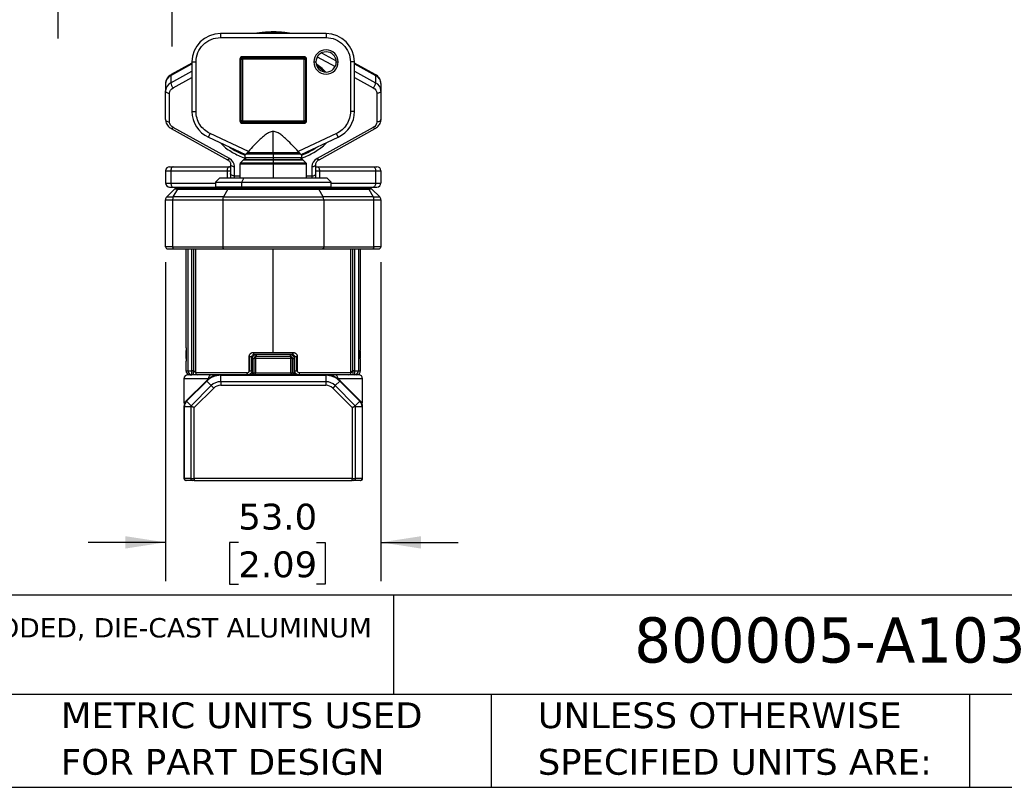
# Model space of a CAD drawing. Header units: millimetres. Extents: x 25 to 1092, y 25 to 838.
# Tile 57 of 81: x 500 to 824, y 25 to 277. Entities that reach past the tile are written whole.
import ezdxf

# ---------------------------------------------------------------- set-up
doc = ezdxf.new("R2010")
doc.units = ezdxf.units.MM
doc.header["$LTSCALE"] = 4
doc.linetypes.add('SLD-Solid', pattern=[0])
doc.layers.add('DIMENSIONS', color=140, linetype='SLD-Solid', lineweight=25)
doc.layers.add('TEXT', color=140, linetype='SLD-Solid', lineweight=25)
doc.styles.add('SLDTEXTSTYLE0', font='VERDANA.TTF')
doc.dimstyles.new('SLDDIMSTYLE6', dxfattribs={"dimtxt": 8.632031, "dimasz": 13.208, "dimexe": 0, "dimexo": 0.0625, "dimgap": 2.158008, "dimtad": 0, "dimtih": 1, "dimtoh": 1, "dimlfac": 0.75, "dimrnd": 1e-09, "dimzin": 4, "dimdsep": 46, "dimtxsty": 'SLDTEXTSTYLE0', "dimsah": 1, "dimcen": 0.09, "dimadec": 0, "dimazin": 1, "dimtfac": 1, "dimtmove": 0, "dimatfit": 0, "dimfxl": 0, "dimfrac": 2, "dimtolj": 1, "dimtzin": 12, "dimarcsym": 0})

# ---------------------------------------------------------------- blocks, each defined once
blk = doc.blocks.new('SW_NOTE_0')
at = {"layer": 'TEXT', "color": 0, "insert": (0, 8.07), "char_height": 6.35, "attachment_point": 1, "style": 'SLDTEXTSTYLE0'}
blk.add_mtext('IDEM SKORPION SERIES TRAPPED KEY INTERLOCK SYSTEM, ROTARY KEY, 3 GATES, WHOLE BODY, A103 CODED, DIE-CAST ALUMINUM ', dxfattribs=at)
blk = doc.blocks.new('SW_NOTE_0_2')
at = {"layer": 'TEXT', "color": 0, "char_height": 8.4667, "attachment_point": 1, "style": 'SLDTEXTSTYLE0'}
for s, insert in [('UNLESS OTHERWISE ', (0, 10.75)), ('SPECIFIED UNITS ARE:', (0, -4.54))]:
    blk.add_mtext(s, dxfattribs=dict(at, insert=insert))
blk = doc.blocks.new('SW_NOTE_0_6')
at = {"layer": 'TEXT', "color": 0, "char_height": 8.4667, "attachment_point": 1, "style": 'SLDTEXTSTYLE0'}
for s, insert in [('METRIC UNITS USED ', (0, 10.75)), ('FOR PART DESIGN', (0, -4.54))]:
    blk.add_mtext(s, dxfattribs=dict(at, insert=insert))
blk = doc.blocks.new('_D_20')
at = {"layer": 'DIMENSIONS'}
for p, q in [((512.97, 333.94), (512.97, 359.34)), ((452.95, 333.94), (525.67, 333.94)), ((500.14, 316.76), (497.24, 316.76)), ((497.24, 316.76), (497.24, 303.04)), ((525.79, 316.76), (528.69, 316.76)), ((528.69, 316.76), (528.69, 303.04)), ((497.24, 303.04), (500.14, 303.04)), ((528.69, 303.04), (525.79, 303.04)), ((454.74, 296.6), (525.67, 296.6)), ((512.97, 296.6), (512.97, 271.2))]:
    blk.add_line(p, q, dxfattribs=at)
for points in [[(512.97, 333.94), (515, 347.14), (510.94, 347.14)], [(512.97, 296.6), (510.94, 283.39), (515, 283.39)]]:
    blk.add_solid(points, dxfattribs=at)
at = {"layer": 'DIMENSIONS', "char_height": 8.467, "attachment_point": 1, "style": 'SLDTEXTSTYLE0'}
for s, insert in [('28.0', (500.14, 329.45)), ('1.10', (500.14, 313.79))]:
    blk.add_mtext(s, dxfattribs=dict(at, insert=insert))
blk = doc.blocks.new('_D_21')
at = {"layer": 'DIMENSIONS'}
for p, q in [((550.33, 336.6), (550.33, 362)), ((454.74, 336.6), (563.03, 336.6)), ((537.51, 316.76), (534.61, 316.76)), ((534.61, 316.76), (534.61, 303.04)), ((563.16, 316.76), (566.06, 316.76)), ((566.06, 316.76), (566.06, 303.04)), ((534.61, 303.04), (537.51, 303.04)), ((566.06, 303.04), (563.16, 303.04)), ((454.74, 293.94), (563.03, 293.94)), ((550.33, 293.94), (550.33, 268.54))]:
    blk.add_line(p, q, dxfattribs=at)
for points in [[(550.33, 336.6), (552.36, 349.81), (548.3, 349.81)], [(550.33, 293.94), (548.3, 280.73), (552.36, 280.73)]]:
    blk.add_solid(points, dxfattribs=at)
at = {"layer": 'DIMENSIONS', "char_height": 8.467, "attachment_point": 1, "style": 'SLDTEXTSTYLE0'}
for s, insert in [('32.0', (537.51, 329.45)), ('1.26', (537.51, 313.79))]:
    blk.add_mtext(s, dxfattribs=dict(at, insert=insert))
blk = doc.blocks.new('_D_30')
at = {"layer": 'DIMENSIONS'}
for p, q in [((548.28, 197.71), (548.28, 93.09)), ((618.95, 197.71), (618.95, 93.09)), ((548.28, 105.79), (522.88, 105.79)), ((572.16, 105.79), (569.26, 105.79)), ((569.26, 105.79), (569.26, 92.07)), ((597.81, 105.79), (600.71, 105.79)), ((600.71, 105.79), (600.71, 92.07)), ((618.95, 105.79), (644.35, 105.79)), ((569.26, 92.07), (572.16, 92.07)), ((600.71, 92.07), (597.81, 92.07))]:
    blk.add_line(p, q, dxfattribs=at)
for points in [[(548.28, 105.79), (535.07, 107.82), (535.07, 103.75)], [(618.95, 105.79), (632.15, 103.75), (632.15, 107.82)]]:
    blk.add_solid(points, dxfattribs=at)
at = {"layer": 'DIMENSIONS', "char_height": 8.467, "attachment_point": 1, "style": 'SLDTEXTSTYLE0'}
for s, insert in [('53.0', (572.16, 118.47)), ('2.09', (572.16, 102.82))]:
    blk.add_mtext(s, dxfattribs=dict(at, insert=insert))

msp = doc.modelspace()

# ---------------------------------------------------------------- linework, layer by layer
for p, q in [((600.947, 272.788), (566.28, 272.788)), ((566.28, 272.788), (566.28, 271.455)), ((566.28, 271.455), (600.947, 271.455)), ((600.947, 272.788), (600.947, 271.455)), ((593.747, 265.188), (573.48, 265.188)), ((573.48, 264.788), (573.48, 265.188)), ((593.747, 264.788), (593.747, 265.188)), ((598.077, 265.151), (603.906, 261.921)), ((599.501, 266.459), (604.26, 263.822)), ((550.006, 259.029), (556.947, 262.875)), ((556.947, 263.1), (550.118, 259.316)), ((556.947, 263.455), (556.947, 247.193)), ((556.947, 263.455), (558.28, 263.455)), ((558.28, 247.193), (558.28, 263.455)), ((572.68, 264.388), (572.68, 244.122)), ((573.08, 264.388), (572.68, 264.388)), ((573.08, 244.122), (573.08, 264.388)), ((573.08, 264.388), (573.48, 264.388)), ((573.48, 264.788), (593.747, 264.788)), ((573.48, 264.388), (573.48, 264.788)), ((573.48, 264.388), (573.48, 244.122)), ((593.747, 264.388), (573.48, 264.388)), ((593.747, 264.788), (593.747, 264.388)), ((593.747, 264.388), (594.147, 264.388)), ((593.747, 244.122), (593.747, 264.388)), ((594.147, 264.388), (594.147, 244.122)), ((594.147, 264.388), (594.547, 264.388)), ((594.547, 244.122), (594.547, 264.388)), ((596.947, 263.455), (597.613, 263.455)), ((604.28, 263.455), (604.947, 263.455)), ((608.947, 263.455), (608.947, 247.193)), ((610.28, 263.455), (608.947, 263.455)), ((610.28, 247.193), (610.28, 263.455)), ((617.109, 259.316), (610.28, 263.1)), ((610.28, 262.875), (617.221, 259.029)), ((550.006, 256.64), (556.947, 260.486)), ((550.006, 259.029), (550.006, 256.64)), ((610.28, 260.486), (617.221, 256.64)), ((617.221, 259.029), (617.221, 256.64)), ((548.28, 256.39), (548.28, 254.001)), ((550.764, 254.964), (556.947, 258.39)), ((610.28, 258.39), (616.463, 254.964)), ((618.947, 256.39), (618.947, 254.001)), ((548.28, 244.534), (548.28, 254.001)), ((549.613, 243.738), (549.613, 253.204)), ((617.613, 253.204), (617.613, 243.738)), ((618.947, 254.001), (618.947, 244.534)), ((556.947, 247.193), (558.28, 247.193)), ((610.28, 247.193), (608.947, 247.193)), ((573.08, 244.122), (572.68, 244.122)), ((573.48, 244.122), (573.08, 244.122)), ((573.48, 243.722), (573.48, 244.122)), ((573.48, 244.122), (593.747, 244.122)), ((593.747, 243.722), (573.48, 243.722)), ((573.48, 243.722), (573.48, 243.322)), ((573.48, 243.322), (593.747, 243.322)), ((593.747, 244.122), (593.747, 243.722)), ((594.147, 244.122), (593.747, 244.122)), ((593.747, 243.322), (593.747, 243.722)), ((594.147, 244.122), (594.547, 244.122)), ((550.118, 241.608), (568.567, 231.385)), ((569.213, 231.755), (550.764, 241.978)), ((562.336, 238.735), (562.899, 239.943)), ((575.463, 234.084), (562.899, 239.943)), ((583.613, 233.641), (583.613, 240.605)), ((604.328, 239.943), (591.763, 234.084)), ((616.463, 241.978), (598.014, 231.755)), ((598.66, 231.385), (617.109, 241.608)), ((604.891, 238.735), (604.328, 239.943)), ((562.336, 238.735), (574.497, 233.064)), ((592.73, 233.064), (604.891, 238.735)), ((574.28, 233.165), (574.28, 232.122)), ((583.613, 233.212), (574.687, 233.212)), ((583.613, 233.641), (575.01, 233.641)), ((592.217, 233.641), (583.613, 233.641)), ((592.54, 233.212), (583.613, 233.212)), ((583.613, 233.212), (583.613, 232.122)), ((592.947, 232.122), (592.947, 233.165)), ((569.219, 231.751), (569.213, 231.755)), ((569.613, 229.908), (569.613, 226.811)), ((572.68, 229.956), (572.68, 225.322)), ((583.613, 229.956), (572.68, 229.956)), ((573.896, 231.338), (572.797, 230.239)), ((583.613, 230.239), (572.797, 230.239)), ((573.896, 231.338), (583.613, 231.338)), ((574.28, 232.122), (583.613, 232.122)), ((583.613, 232.122), (583.613, 231.455)), ((583.613, 232.122), (592.947, 232.122)), ((583.613, 231.455), (583.613, 231.338)), ((583.613, 231.338), (583.613, 230.239)), ((583.613, 231.338), (593.331, 231.338)), ((583.613, 230.239), (583.613, 229.956)), ((594.43, 230.239), (583.613, 230.239)), ((583.613, 229.956), (583.613, 225.322)), ((594.547, 229.956), (583.613, 229.956)), ((594.43, 230.239), (593.331, 231.338)), ((594.547, 225.322), (594.547, 229.956)), ((597.613, 226.811), (597.613, 229.908)), ((598.014, 231.755), (598.007, 231.751)), ((548.28, 227.722), (550.006, 227.722)), ((548.28, 227.722), (548.28, 223.722)), ((550.006, 227.722), (568.455, 227.722)), ((550.006, 227.722), (550.006, 223.722)), ((550.764, 229.055), (569.213, 229.055)), ((568.455, 227.722), (569.613, 227.722)), ((568.455, 227.722), (568.455, 225.322)), ((569.213, 229.055), (569.613, 229.055)), ((570.947, 226.015), (570.947, 229.112)), ((596.28, 229.112), (596.28, 226.015)), ((597.613, 229.055), (598.014, 229.055)), ((597.613, 227.722), (598.772, 227.722)), ((598.014, 229.055), (616.463, 229.055)), ((598.772, 227.722), (617.221, 227.722)), ((598.772, 227.722), (598.772, 225.322)), ((617.221, 227.722), (617.221, 223.722)), ((617.221, 227.722), (618.947, 227.722)), ((618.947, 227.722), (618.947, 223.722)), ((548.28, 223.722), (550.006, 223.722)), ((550.006, 223.722), (564.613, 223.722)), ((565.947, 225.322), (564.613, 223.988)), ((564.613, 223.988), (564.613, 222.522)), ((564.613, 223.988), (573.279, 223.988)), ((574.004, 225.322), (565.947, 225.322)), ((572.68, 226.015), (570.947, 226.015)), ((570.947, 225.322), (570.947, 226.015)), ((573.279, 223.988), (574.004, 225.322)), ((573.279, 223.988), (602.613, 223.988)), ((573.279, 222.522), (573.279, 223.988)), ((601.28, 225.322), (574.004, 225.322)), ((596.28, 226.015), (594.547, 226.015)), ((596.28, 226.015), (596.28, 225.322)), ((602.613, 223.988), (601.28, 225.322)), ((602.613, 222.522), (602.613, 223.988)), ((602.613, 223.722), (617.221, 223.722)), ((617.221, 223.722), (618.947, 223.722)), ((551.223, 221.731), (548.671, 219.179)), ((550.764, 222.388), (564.636, 222.388)), ((550.817, 219.179), (552.261, 221.731)), ((552.261, 221.731), (551.223, 221.731)), ((552.261, 221.731), (568.685, 221.731)), ((552.794, 222.122), (569.218, 222.122)), ((564.613, 222.522), (573.279, 222.522)), ((568.685, 221.731), (567.241, 219.179)), ((568.685, 221.731), (598.542, 221.731)), ((573.279, 222.522), (602.613, 222.522)), ((596.28, 222.283), (596.28, 222.122)), ((598.009, 222.122), (614.432, 222.122)), ((599.986, 219.179), (598.542, 221.731)), ((598.542, 221.731), (614.966, 221.731)), ((602.591, 222.388), (616.463, 222.388)), ((614.966, 221.731), (616.41, 219.179)), ((616.004, 221.731), (614.966, 221.731)), ((618.556, 219.179), (616.004, 221.731)), ((548.28, 218.236), (550.596, 218.236)), ((548.28, 202.788), (548.28, 218.236)), ((548.671, 219.179), (550.817, 219.179)), ((550.596, 218.236), (567.02, 218.236)), ((550.596, 218.236), (550.596, 202.788)), ((567.241, 219.179), (550.817, 219.179)), ((567.02, 218.236), (600.207, 218.236)), ((567.02, 218.236), (567.02, 202.788)), ((567.241, 219.179), (599.986, 219.179)), ((616.41, 219.179), (599.986, 219.179)), ((600.207, 218.236), (600.207, 202.788)), ((600.207, 218.236), (616.63, 218.236)), ((616.41, 219.179), (618.556, 219.179)), ((616.63, 202.788), (616.63, 218.236)), ((616.63, 218.236), (618.947, 218.236)), ((618.947, 218.236), (618.947, 202.788)), ((550.596, 202.788), (548.28, 202.788)), ((550.596, 202.788), (567.02, 202.788)), ((550.974, 202.122), (567.397, 202.122)), ((554.947, 202.122), (554.947, 170.047)), ((555.646, 162.122), (555.646, 202.122)), ((556.947, 162.122), (556.947, 202.122)), ((557.477, 202.122), (557.477, 162.122)), ((558.115, 202.122), (558.115, 161.455)), ((567.02, 202.788), (600.207, 202.788)), ((583.613, 168.122), (583.613, 202.122)), ((599.83, 202.122), (616.253, 202.122)), ((600.207, 202.788), (616.63, 202.788)), ((609.112, 161.455), (609.112, 202.122)), ((609.75, 162.122), (609.75, 202.122)), ((610.28, 202.122), (610.28, 162.122)), ((611.581, 202.122), (611.581, 162.122)), ((612.28, 170.048), (612.28, 202.122)), ((618.947, 202.788), (616.63, 202.788)), ((554.947, 168.788), (554.947, 166.122)), ((577.118, 168.122), (583.613, 168.122)), ((583.613, 168.122), (590.109, 168.122)), ((612.28, 166.122), (612.28, 168.788)), ((554.947, 164.863), (554.947, 162.122)), ((575.75, 162.122), (575.75, 166.788)), ((575.75, 166.788), (575.947, 166.788)), ((575.947, 166.788), (576.613, 166.788)), ((575.947, 162.122), (575.947, 166.788)), ((576.613, 162.122), (576.613, 166.788)), ((576.808, 161.455), (576.808, 166.122)), ((576.808, 166.122), (577.28, 166.122)), ((577.801, 166.122), (577.28, 166.122)), ((577.28, 166.122), (577.28, 161.455)), ((589.425, 166.122), (577.801, 166.122)), ((577.801, 166.122), (577.801, 161.455)), ((589.425, 161.455), (589.425, 166.122)), ((589.947, 166.122), (589.425, 166.122)), ((589.947, 161.455), (589.947, 166.122)), ((589.947, 166.122), (590.419, 166.122)), ((590.419, 166.122), (590.419, 161.455)), ((590.613, 166.788), (591.28, 166.788)), ((590.613, 166.788), (590.613, 162.122)), ((591.477, 166.788), (591.28, 166.788)), ((591.28, 166.788), (591.28, 162.122)), ((591.477, 166.788), (591.477, 162.122)), ((612.28, 162.122), (612.28, 164.863)), ((554.947, 162.122), (555.646, 162.122)), ((555.646, 162.122), (556.947, 162.122)), ((556.947, 160.788), (556.947, 162.122)), ((557.477, 162.122), (556.947, 162.122)), ((557.477, 160.788), (557.477, 162.122)), ((575.947, 162.122), (575.75, 162.122)), ((575.947, 162.122), (576.613, 162.122)), ((590.613, 162.122), (591.28, 162.122)), ((591.28, 162.122), (591.477, 162.122)), ((609.75, 162.122), (609.75, 160.788)), ((610.28, 162.122), (609.75, 162.122)), ((610.28, 162.122), (610.28, 160.788)), ((610.28, 162.122), (611.581, 162.122)), ((611.581, 162.122), (612.28, 162.122)), ((554.28, 159.455), (554.28, 151.455)), ((562.375, 159.455), (554.28, 159.455)), ((561.661, 158.836), (555.061, 152.236)), ((555.187, 152.11), (561.787, 158.709)), ((575.066, 161.455), (558.115, 161.455)), ((561.661, 158.836), (561.787, 158.709)), ((561.787, 158.709), (563.274, 157.222)), ((566.243, 160.788), (565.725, 160.788)), ((566.375, 160.788), (566.375, 160.61)), ((600.852, 160.788), (566.375, 160.788)), ((566.375, 158.506), (566.375, 160.61)), ((566.375, 160.61), (600.852, 160.61)), ((566.375, 158.506), (566.375, 157.352)), ((600.852, 158.506), (566.375, 158.506)), ((576.414, 161.455), (576.808, 161.455)), ((576.808, 161.455), (577.28, 161.455)), ((577.28, 161.455), (577.801, 161.455)), ((577.801, 161.455), (589.425, 161.455)), ((589.425, 161.455), (589.947, 161.455)), ((589.947, 161.455), (590.419, 161.455)), ((590.419, 161.455), (590.813, 161.455)), ((609.112, 161.455), (592.16, 161.455)), ((600.852, 160.788), (600.852, 160.61)), ((600.852, 160.61), (600.852, 158.506)), ((600.852, 158.506), (600.852, 157.352)), ((601.502, 160.788), (600.984, 160.788)), ((603.953, 157.222), (605.44, 158.709)), ((612.947, 159.455), (604.852, 159.455)), ((605.566, 158.836), (605.44, 158.709)), ((605.44, 158.709), (612.039, 152.11)), ((612.166, 152.236), (605.566, 158.836)), ((612.947, 151.453), (612.947, 159.455)), ((563.274, 157.222), (556.675, 150.623)), ((557.717, 150.032), (564.091, 156.406)), ((563.274, 157.222), (564.091, 156.406)), ((566.375, 157.352), (600.852, 157.352)), ((603.953, 157.222), (603.136, 156.406)), ((603.136, 156.406), (609.51, 150.032)), ((610.552, 150.623), (603.953, 157.222)), ((555.061, 152.236), (555.187, 152.11)), ((556.675, 150.623), (555.187, 152.11)), ((612.039, 152.11), (610.552, 150.623)), ((612.039, 152.11), (612.166, 152.236)), ((554.28, 150.35), (554.28, 126.788)), ((554.28, 150.35), (554.459, 150.35)), ((554.459, 150.35), (556.562, 150.35)), ((554.459, 126.788), (554.459, 150.35)), ((556.562, 150.35), (556.562, 126.788)), ((557.717, 126.788), (557.717, 150.032)), ((609.51, 150.032), (609.51, 126.788)), ((610.665, 126.788), (610.665, 150.35)), ((610.665, 150.35), (612.768, 150.35)), ((612.768, 150.35), (612.768, 126.788)), ((612.768, 150.35), (612.947, 150.35)), ((612.947, 126.788), (612.947, 150.35)), ((554.28, 126.788), (554.459, 126.788)), ((556.562, 126.788), (554.459, 126.788)), ((557.139, 126.122), (555.036, 126.122)), ((556.562, 126.788), (557.717, 126.788)), ((609.51, 126.788), (557.717, 126.788)), ((557.717, 126.788), (557.717, 126.122)), ((557.717, 126.122), (609.51, 126.122)), ((609.51, 126.788), (610.665, 126.788)), ((609.51, 126.122), (609.51, 126.788)), ((612.191, 126.122), (610.088, 126.122)), ((612.768, 126.788), (610.665, 126.788)), ((612.947, 126.788), (612.768, 126.788))]:
    msp.add_line(p, q)
at = {"flags": 128}
for points in [[(548.28, 254.001), (548.306, 253.845), (548.382, 253.696), (548.505, 253.558), (548.671, 253.437), (548.873, 253.338), (549.103, 253.265), (549.353, 253.219), (549.613, 253.204)], [(618.947, 254.001), (618.921, 253.845), (618.845, 253.696), (618.722, 253.558), (618.556, 253.437), (618.354, 253.338), (618.124, 253.265), (617.874, 253.219), (617.613, 253.204)], [(548.28, 244.534), (548.306, 244.379), (548.382, 244.229), (548.505, 244.092), (548.671, 243.971), (548.873, 243.872), (549.103, 243.798), (549.353, 243.753), (549.613, 243.738)], [(618.947, 244.534), (618.921, 244.379), (618.845, 244.229), (618.722, 244.092), (618.556, 243.971), (618.354, 243.872), (618.124, 243.798), (617.874, 243.753), (617.613, 243.738)], [(550.12, 241.607), (550.134, 241.6), (550.228, 241.589), (550.343, 241.623), (550.474, 241.702), (550.616, 241.822), (550.764, 241.978)], [(617.108, 241.608), (617.093, 241.6), (616.999, 241.589), (616.884, 241.623), (616.753, 241.702), (616.61, 241.822), (616.463, 241.978)], [(568.567, 231.385), (568.583, 231.378), (568.677, 231.366), (568.792, 231.401), (568.923, 231.479), (569.065, 231.599), (569.213, 231.755)], [(569.219, 231.751), (569.072, 231.595), (568.93, 231.475), (568.799, 231.397), (568.684, 231.363), (568.59, 231.374), (568.574, 231.381)], [(569.613, 229.908), (569.639, 229.753), (569.715, 229.603), (569.838, 229.466), (570.004, 229.345), (570.206, 229.246), (570.437, 229.172), (570.687, 229.127), (570.947, 229.112)], [(596.28, 229.112), (596.54, 229.127), (596.79, 229.172), (597.021, 229.246), (597.223, 229.345), (597.389, 229.466), (597.512, 229.603), (597.588, 229.753), (597.613, 229.908)], [(598.65, 231.38), (598.637, 231.374), (598.543, 231.363), (598.428, 231.397), (598.297, 231.475), (598.155, 231.595), (598.007, 231.751)], [(598.014, 231.755), (598.162, 231.599), (598.304, 231.479), (598.435, 231.401), (598.55, 231.366), (598.644, 231.378), (598.66, 231.385)], [(550.764, 229.055), (550.616, 229.029), (550.474, 228.953), (550.343, 228.83), (550.228, 228.664), (550.134, 228.462), (550.064, 228.232), (550.021, 227.982), (550.006, 227.722)], [(569.213, 229.055), (569.065, 229.029), (568.923, 228.953), (568.792, 228.83), (568.677, 228.664), (568.583, 228.462), (568.513, 228.232), (568.47, 227.982), (568.455, 227.722)], [(570.947, 226.015), (570.687, 226.03), (570.437, 226.075), (570.206, 226.149), (570.004, 226.248), (569.838, 226.369), (569.715, 226.506), (569.639, 226.656), (569.613, 226.811)], [(596.28, 226.015), (596.54, 226.03), (596.79, 226.075), (597.021, 226.149), (597.223, 226.248), (597.389, 226.369), (597.512, 226.506), (597.588, 226.656), (597.613, 226.811)], [(598.014, 229.055), (598.162, 229.029), (598.304, 228.953), (598.435, 228.83), (598.55, 228.664), (598.644, 228.462), (598.714, 228.232), (598.757, 227.982), (598.772, 227.722)], [(616.463, 229.055), (616.61, 229.029), (616.753, 228.953), (616.884, 228.83), (616.999, 228.664), (617.093, 228.462), (617.163, 228.232), (617.206, 227.982), (617.221, 227.722)], [(550.006, 223.722), (550.021, 223.461), (550.064, 223.211), (550.134, 222.981), (550.228, 222.779), (550.343, 222.613), (550.474, 222.49), (550.616, 222.414), (550.764, 222.388)], [(617.221, 223.722), (617.206, 223.461), (617.163, 223.211), (617.093, 222.981), (616.999, 222.779), (616.884, 222.613), (616.753, 222.49), (616.61, 222.414), (616.463, 222.388)], [(573.497, 222.122), (573.454, 222.129), (573.413, 222.152), (573.376, 222.189), (573.343, 222.239), (573.316, 222.299), (573.296, 222.369), (573.283, 222.444), (573.279, 222.522)], [(550.596, 202.788), (550.604, 202.658), (550.625, 202.533), (550.66, 202.418), (550.707, 202.317), (550.764, 202.234), (550.829, 202.172), (550.9, 202.134), (550.974, 202.122)], [(567.02, 202.788), (567.027, 202.658), (567.049, 202.533), (567.083, 202.418), (567.13, 202.317), (567.188, 202.234), (567.253, 202.172), (567.323, 202.134), (567.397, 202.122)], [(600.207, 202.788), (600.2, 202.658), (600.178, 202.533), (600.143, 202.418), (600.096, 202.317), (600.039, 202.234), (599.974, 202.172), (599.903, 202.134), (599.83, 202.122)], [(616.63, 202.788), (616.623, 202.658), (616.602, 202.533), (616.567, 202.418), (616.52, 202.317), (616.463, 202.234), (616.398, 202.172), (616.327, 202.134), (616.253, 202.122)], [(575.28, 160.788), (575.238, 160.801), (575.198, 160.839), (575.161, 160.901), (575.129, 160.984), (575.102, 161.085), (575.083, 161.2), (575.071, 161.325), (575.066, 161.455)], [(592.16, 161.455), (592.156, 161.325), (592.144, 161.2), (592.124, 161.085), (592.098, 160.984), (592.065, 160.901), (592.029, 160.839), (591.988, 160.801), (591.947, 160.788)]]:
    msp.add_lwpolyline(points, dxfattribs=at)
for centre, radius, start, end in [((566.28, 263.455), 9.333, 90, 180), ((583.613, 239.884), 33.159, 82.88549, 97.11451), ((600.947, 263.455), 9.333, 0, 90), ((600.947, 263.455), 3.333, 0, 180), ((573.48, 264.388), 0.4, 90, 180), ((593.747, 264.388), 0.4, 0, 90), ((600.947, 263.455), 3.333, 180, 0), ((551.368, 256.254), 3.091, 116.14143, 177.48556), ((550.306, 259.077), 0.304, 128.2747, 189.13276), ((616.921, 259.077), 0.304, 350.86724, 51.7253), ((615.859, 256.254), 3.091, 2.51444, 63.85857), ((551.368, 253.865), 3.091, 116.14143, 177.48556), ((553.068, 257.015), 3.084, 186.9802, 221.68164), ((614.159, 257.015), 3.084, 318.31836, 353.0198), ((615.859, 253.865), 3.091, 2.51444, 63.85857), ((566.28, 247.193), 9.333, 180, 245), ((600.947, 247.193), 9.333, 295, 0), ((573.48, 244.122), 0.4, 180, 270), ((593.747, 244.122), 0.4, 270, 0), ((582.392, 254.655), 23.227, 235.46076, 249.55757), ((584.834, 254.655), 23.227, 290.44243, 304.53924), ((573.08, 229.956), 0.4, 135, 180), ((574.179, 231.055), 0.4, 90, 135), ((574.947, 232.122), 0.667, 180, 270), ((592.28, 232.122), 0.667, 270, 0), ((593.048, 231.055), 0.4, 45, 90), ((594.147, 229.956), 0.4, 360, 45), ((549.613, 227.722), 1.333, 90, 180), ((617.613, 227.722), 1.333, 0, 90), ((549.613, 223.722), 1.333, 180, 270), ((617.613, 223.722), 1.333, 270, 0), ((552.166, 220.788), 1.333, 90, 135), ((552.864, 221.468), 0.658, 96.04463, 156.38075), ((565.013, 222.522), 0.4, 180, 270), ((569.287, 221.468), 0.658, 96.04463, 156.38075), ((597.94, 221.468), 0.658, 23.61925, 83.95537), ((602.213, 222.522), 0.4, 270, 0), ((614.363, 221.468), 0.658, 23.61925, 83.95537), ((615.061, 220.788), 1.333, 45, 90), ((549.613, 218.236), 1.333, 135, 180), ((552.552, 218.275), 1.955, 152.47724, 181.14798), ((568.975, 218.275), 1.955, 152.47724, 181.14798), ((598.252, 218.275), 1.955, 358.85202, 27.52276), ((614.675, 218.275), 1.955, 358.85202, 27.52276), ((617.613, 218.236), 1.333, 0, 45), ((548.947, 202.788), 0.667, 180, 270), ((618.28, 202.788), 0.667, 270, 0), ((577.924, 167.965), 0.821, 168.99276, 218.38734), ((589.303, 167.965), 0.821, 321.61266, 11.00724), ((577.947, 166.122), 0.667, 90, 180), ((577.28, 167.298), 0.839, 322.6168, 10.81347), ((589.947, 167.298), 0.839, 169.18653, 217.3832), ((589.28, 166.122), 0.667, 0, 90), ((556.28, 162.122), 1.333, 180, 270), ((556.963, 162.106), 1.317, 179.30141, 269.28395), ((610.264, 162.106), 1.317, 270.71605, 0.69859), ((610.947, 162.122), 1.333, 270, 0), ((555.613, 159.455), 1.333, 90, 180), ((558.767, 161.441), 0.653, 178.74634, 268.68892), ((566.375, 154.122), 6.667, 90, 135), ((566.375, 154.122), 6.488, 90, 135), ((563.559, 159.614), 1.195, 100.5615, 187.62624), ((566.375, 154.122), 4.385, 90, 135), ((576.613, 161.455), 0.667, 270, 0), ((576.928, 161.296), 0.888, 325.11105, 10.29842), ((590.299, 161.296), 0.888, 169.70158, 214.88895), ((590.613, 161.455), 0.667, 180, 270), ((600.852, 154.122), 6.667, 45, 90), ((600.852, 154.122), 6.488, 45, 90), ((600.852, 154.122), 4.385, 45, 90), ((603.668, 159.614), 1.195, 352.37376, 79.4385), ((608.46, 161.441), 0.653, 271.31108, 1.25366), ((611.613, 159.455), 1.333, 0, 90), ((556.947, 150.35), 2.667, 135, 180), ((556.947, 150.35), 2.488, 135, 180), ((610.28, 150.35), 2.488, 0, 45), ((610.28, 150.35), 2.667, 0, 45), ((554.947, 126.788), 0.667, 180, 270), ((555.084, 126.747), 0.627, 176.18874, 265.59805), ((557.187, 126.747), 0.627, 176.18874, 265.59805), ((610.04, 126.747), 0.627, 274.40195, 3.81126), ((612.143, 126.747), 0.627, 274.40195, 3.81126), ((612.28, 126.788), 0.667, 270, 0)]:
    msp.add_arc(centre, radius, start, end)
for points, knots in [([(558.28, 263.455), (558.28, 265.577), (559.123, 267.612), (562.123, 270.612), (564.158, 271.455), (566.28, 271.455)], [0, 0, 0, 0, 0.5, 0.5, 1, 1, 1, 1]), ([(583.613, 273.307), (582.752, 273.29), (581.54, 273.265), (579.762, 273.087), (578.698, 272.957), (577.995, 272.816), (577.854, 272.788)], [0, 0, 0, 0, 0.4449555, 0.62560073, 0.92517624, 1, 1, 1, 1]), ([(589.338, 272.788), (589.065, 272.841), (588.325, 272.984), (587.065, 273.133), (585.429, 273.278), (584.266, 273.297), (583.613, 273.307)], [0, 0, 0, 0, 0.1455266, 0.3953385, 0.6611457, 1, 1, 1, 1]), ([(600.947, 271.455), (603.068, 271.455), (605.103, 270.612), (608.104, 267.612), (608.947, 265.577), (608.947, 263.455)], [0, 0, 0, 0, 0.5, 0.5, 1, 1, 1, 1]), ([(604.947, 263.455), (604.947, 265.663), (603.154, 267.455), (598.739, 267.455), (596.947, 265.663), (596.947, 263.455)], [0, 0, 0, 0, 0.5, 0.5, 1, 1, 1, 1]), ([(596.947, 263.455), (596.947, 261.247), (598.739, 259.455), (603.154, 259.455), (604.947, 261.247), (604.947, 263.455)], [0, 0, 0, 0, 0.5, 0.5, 1, 1, 1, 1]), ([(600.856, 260.126), (600.465, 260.535), (599.599, 261.44), (598.483, 262.245), (597.799, 262.643), (597.746, 262.674)], [0, 0, 0, 0, 0.4318487, 0.9557919, 1, 1, 1, 1]), ([(597.915, 262.161), (597.98, 262.12), (598.564, 261.751), (599.372, 261.118), (600.048, 260.484), (600.296, 260.252)], [0, 0, 0, 0, 0.0738887, 0.6600725, 1, 1, 1, 1]), ([(550.123, 259.307), (549.971, 259.22), (549.608, 259.012), (549.121, 258.56), (548.674, 257.964), (548.385, 257.257), (548.251, 256.71), (548.287, 256.419), (548.291, 256.391)], [0, 0, 0, 0, 0.1402838, 0.3354407, 0.5396482, 0.752665, 0.9761973, 1, 1, 1, 1]), ([(618.936, 256.389), (618.922, 256.644), (618.893, 257.17), (618.578, 257.92), (618.094, 258.581), (617.583, 259.046), (617.218, 259.239), (617.098, 259.301)], [0, 0, 0, 0, 0.2145841, 0.442538, 0.6704985, 0.8925642, 1, 1, 1, 1]), ([(562.899, 239.943), (561.519, 240.586), (560.351, 241.611), (558.715, 244.179), (558.28, 245.671), (558.28, 247.193)], [0, 0, 0, 0, 0.5, 0.5, 1, 1, 1, 1]), ([(608.947, 247.193), (608.947, 245.671), (608.512, 244.179), (606.876, 241.611), (605.708, 240.586), (604.328, 239.943)], [0, 0, 0, 0, 0.5, 0.5, 1, 1, 1, 1]), ([(548.291, 244.535), (548.305, 244.28), (548.334, 243.754), (548.648, 243.004), (549.133, 242.343), (549.644, 241.877), (550.009, 241.685), (550.128, 241.622)], [0, 0, 0, 0, 0.2145754, 0.4425331, 0.6704974, 0.8925667, 1, 1, 1, 1]), ([(617.103, 241.617), (617.255, 241.704), (617.619, 241.912), (618.106, 242.364), (618.553, 242.96), (618.842, 243.666), (618.976, 244.213), (618.94, 244.504), (618.936, 244.532)], [0, 0, 0, 0, 0.1402894, 0.3354469, 0.5396549, 0.7526723, 0.9762052, 1, 1, 1, 1]), ([(583.613, 240.605), (583.387, 240.605), (583.166, 240.578), (582.732, 240.477), (582.518, 240.403), (581.904, 240.137), (581.525, 239.903), (580.794, 239.387), (580.448, 239.107), (579.778, 238.528), (579.452, 238.228), (578.493, 237.311), (577.876, 236.677), (576.658, 235.392), (576.059, 234.741), (575.463, 234.084)], [0, 0, 0, 0, 0.0625, 0.0625, 0.125, 0.125, 0.25, 0.25, 0.375, 0.375, 0.5, 0.5, 0.75, 0.75, 1, 1, 1, 1]), ([(591.763, 234.084), (591.168, 234.74), (590.569, 235.392), (589.35, 236.678), (588.731, 237.314), (587.772, 238.231), (587.447, 238.53), (586.78, 239.106), (586.438, 239.383), (585.719, 239.892), (585.342, 240.127), (584.718, 240.399), (584.506, 240.474), (584.068, 240.577), (583.841, 240.605), (583.613, 240.605)], [0, 0, 0, 0, 0.25, 0.25, 0.5, 0.5, 0.625, 0.625, 0.75, 0.75, 0.875, 0.875, 0.9375, 0.9375, 1, 1, 1, 1]), ([(566.3, 236.886), (566.712, 236.451), (567.596, 235.516), (569.305, 234.341), (571.175, 233.24), (572.861, 232.427), (573.942, 232.048), (574.325, 231.914)], [0, 0, 0, 0, 0.1988781, 0.4268235, 0.6548387, 0.8780349, 1, 1, 1, 1]), ([(592.908, 231.916), (593.288, 232.049), (594.367, 232.428), (596.722, 233.558), (599.12, 235.147), (600.752, 236.508), (601.215, 237.018), (601.219, 237.022)], [0, 0, 0, 0, 0.1177784, 0.334549, 0.776655, 0.9979702, 1, 1, 1, 1]), ([(574.687, 233.212), (574.718, 233.271), (574.756, 233.34), (574.86, 233.489), (574.926, 233.568), (575.01, 233.641)], [0, 0, 0, 0, 0.5, 0.5, 1, 1, 1, 1]), ([(592.54, 233.212), (592.509, 233.271), (592.471, 233.34), (592.367, 233.489), (592.301, 233.568), (592.217, 233.641)], [0, 0, 0, 0, 0.5, 0.5, 1, 1, 1, 1]), ([(568.568, 231.378), (568.681, 231.312), (568.94, 231.16), (569.249, 230.86), (569.486, 230.502), (569.609, 230.181), (569.597, 229.981), (569.592, 229.907)], [0, 0, 0, 0, 0.1619938, 0.3733932, 0.6000188, 0.8528892, 1, 1, 1, 1]), ([(574.179, 231.455), (574.18, 231.455), (574.183, 231.455), (574.202, 231.455), (574.234, 231.455), (574.278, 231.455), (574.366, 231.455), (574.532, 231.455), (574.832, 231.455), (575.222, 231.455), (575.87, 231.455), (576.895, 231.455), (578.157, 231.455), (579.266, 231.455), (580.123, 231.455), (581.002, 231.455), (581.784, 231.455), (582.465, 231.455), (583.038, 231.455), (583.421, 231.455), (583.613, 231.455)], [0, 0, 0, 0, 0.023329, 0.0466187, 0.0699004, 0.0932054, 0.116565, 0.178305, 0.2400922, 0.3044063, 0.3687679, 0.5000057, 0.6312436, 0.6955577, 0.7599193, 0.8216592, 0.8834464, 0.9223112, 0.961114, 1, 1, 1, 1]), ([(583.613, 231.455), (583.729, 231.455), (583.959, 231.455), (584.303, 231.455), (584.647, 231.455), (584.99, 231.455), (585.517, 231.455), (586.224, 231.455), (587.103, 231.455), (587.961, 231.455), (589.07, 231.455), (590.332, 231.455), (591.357, 231.455), (592.005, 231.455), (592.395, 231.455), (592.695, 231.455), (592.879, 231.455), (592.983, 231.455), (593.038, 231.455), (593.044, 231.455), (593.048, 231.455)], [0, 0, 0, 0, 0.0233366, 0.0466302, 0.0699119, 0.093213, 0.1165649, 0.1783049, 0.2400921, 0.3044063, 0.3687678, 0.5000057, 0.6312436, 0.6955578, 0.7599193, 0.8216593, 0.8834465, 0.9223006, 0.9611034, 1, 1, 1, 1]), ([(597.635, 229.922), (597.631, 229.997), (597.621, 230.214), (597.768, 230.567), (598.066, 230.957), (598.376, 231.23), (598.602, 231.344), (598.661, 231.374)], [0, 0, 0, 0, 0.1517228, 0.439783, 0.6906785, 0.919347, 1, 1, 1, 1]), ([(549.613, 229.055), (549.614, 229.055), (549.616, 229.055), (549.631, 229.055), (549.654, 229.055), (549.699, 229.055), (549.778, 229.055), (549.913, 229.055), (550.082, 229.055), (550.283, 229.055), (550.509, 229.055), (550.679, 229.055), (550.764, 229.055)], [0, 0, 0, 0, 0.061656, 0.1231264, 0.1846299, 0.2463852, 0.3730858, 0.5000535, 0.6267542, 0.7537219, 0.8767948, 1, 1, 1, 1]), ([(569.613, 226.811), (569.613, 226.381), (569.613, 225.911), (569.613, 225.369), (569.613, 225.322)], [0, 0, 0, 0, 0.9130803, 1, 1, 1, 1]), ([(597.613, 225.322), (597.613, 225.369), (597.613, 225.911), (597.613, 226.381), (597.613, 226.811)], [0, 0, 0, 0, 0.0869186, 1, 1, 1, 1]), ([(616.463, 229.055), (616.506, 229.055), (616.592, 229.055), (616.713, 229.055), (616.829, 229.055), (616.977, 229.055), (617.145, 229.055), (617.314, 229.055), (617.448, 229.055), (617.543, 229.055), (617.603, 229.055), (617.61, 229.055), (617.613, 229.055)], [0, 0, 0, 0, 0.061656, 0.1231264, 0.1846299, 0.2463852, 0.3730858, 0.5000535, 0.6267542, 0.7537219, 0.8767948, 1, 1, 1, 1]), ([(569.218, 222.122), (569.363, 222.122), (569.653, 222.122), (570.095, 222.122), (570.542, 222.122), (570.995, 222.122), (571.453, 222.122), (571.916, 222.122), (572.794, 222.122), (574.112, 222.122), (575.916, 222.122), (577.778, 222.122), (580.339, 222.122), (583.613, 222.122), (586.888, 222.122), (589.449, 222.122), (591.311, 222.122), (593.115, 222.122), (594.552, 222.122), (595.66, 222.122), (596.461, 222.122), (597.246, 222.122), (597.754, 222.122), (598.009, 222.122)], [0, 0, 0, 0, 0.017169, 0.0343207, 0.0514623, 0.0686012, 0.0857446, 0.1029, 0.1200745, 0.1821681, 0.2442845, 0.3078462, 0.3714312, 0.5000022, 0.6285731, 0.6921348, 0.7557198, 0.8178134, 0.8799299, 0.9099628, 0.9399593, 0.9699587, 1, 1, 1, 1]), ([(567.397, 202.122), (572.171, 202.122), (577.824, 202.122), (589.402, 202.122), (595.056, 202.122), (599.83, 202.122)], [0, 0, 0, 0, 0.5, 0.5, 1, 1, 1, 1]), ([(554.947, 170.047), (554.947, 170.047), (554.948, 170.03), (554.954, 169.966), (554.959, 169.917), (554.97, 169.788), (554.977, 169.71), (554.991, 169.524), (554.999, 169.416), (555.015, 169.178), (555.023, 169.048), (555.038, 168.765), (555.045, 168.613), (555.063, 168.143), (555.069, 167.798), (555.069, 167.285), (555.068, 167.112), (555.062, 166.776), (555.057, 166.613), (555.045, 166.297), (555.038, 166.145), (555.024, 165.864), (555.016, 165.733), (554.999, 165.493), (554.991, 165.387), (554.977, 165.201), (554.97, 165.121), (554.959, 164.993), (554.954, 164.945), (554.948, 164.879), (554.947, 164.863), (554.947, 164.863)], [0, 0, 0, 0, 0.0625, 0.0625, 0.125, 0.125, 0.1875, 0.1875, 0.25, 0.25, 0.3125, 0.3125, 0.375, 0.375, 0.5, 0.5, 0.5625, 0.5625, 0.625, 0.625, 0.6875, 0.6875, 0.75, 0.75, 0.8125, 0.8125, 0.875, 0.875, 0.9375, 0.9375, 1, 1, 1, 1]), ([(575.75, 166.788), (575.752, 166.833), (575.754, 166.923), (575.776, 167.056), (575.81, 167.187), (575.874, 167.354), (575.983, 167.55), (576.158, 167.75), (576.367, 167.913), (576.602, 168.031), (576.855, 168.108), (577.03, 168.117), (577.118, 168.122)], [0, 0, 0, 0, 0.06266969, 0.12477147, 0.18703898, 0.25020007, 0.37417617, 0.4998533, 0.62404809, 0.7495094, 0.87464875, 1, 1, 1, 1]), ([(590.109, 168.122), (590.153, 168.12), (590.24, 168.118), (590.37, 168.099), (590.497, 168.069), (590.663, 168.013), (590.859, 167.914), (591.068, 167.751), (591.243, 167.55), (591.374, 167.316), (591.461, 167.059), (591.471, 166.878), (591.477, 166.788)], [0, 0, 0, 0, 0.06288413, 0.12520395, 0.18747886, 0.25022938, 0.37573549, 0.50003711, 0.62565202, 0.74962837, 0.87513026, 1, 1, 1, 1]), ([(612.28, 164.863), (612.28, 164.863), (612.279, 164.879), (612.273, 164.944), (612.268, 164.993), (612.257, 165.121), (612.25, 165.199), (612.236, 165.385), (612.227, 165.493), (612.211, 165.731), (612.203, 165.861), (612.188, 166.144), (612.182, 166.296), (612.164, 166.767), (612.157, 167.112), (612.157, 167.625), (612.159, 167.798), (612.165, 168.134), (612.17, 168.297), (612.181, 168.613), (612.188, 168.766), (612.203, 169.047), (612.211, 169.178), (612.228, 169.418), (612.235, 169.524), (612.25, 169.71), (612.257, 169.79), (612.274, 169.982), (612.28, 170.048), (612.28, 170.047)], [0, 0, 0, 0, 0.0625, 0.0625, 0.125, 0.125, 0.1875, 0.1875, 0.25, 0.25, 0.3125, 0.3125, 0.375, 0.375, 0.5, 0.5, 0.5625, 0.5625, 0.625, 0.625, 0.6875, 0.6875, 0.75, 0.75, 0.8125, 0.8125, 0.875, 0.875, 1, 1, 1, 1]), ([(576.613, 166.788), (576.613, 166.966), (576.689, 167.142), (576.936, 167.385), (577.108, 167.455), (577.28, 167.455)], [0, 0, 0, 0, 0.5, 0.5, 1, 1, 1, 1]), ([(576.808, 166.122), (576.809, 166.166), (576.811, 166.253), (576.831, 166.383), (576.862, 166.51), (576.919, 166.675), (577.02, 166.869), (577.182, 167.071), (577.379, 167.238), (577.604, 167.36), (577.849, 167.44), (578.019, 167.45), (578.104, 167.455)], [0, 0, 0, 0, 0.0628555, 0.1250976, 0.1873567, 0.2502622, 0.3749227, 0.499995, 0.6247419, 0.7495836, 0.8749315, 1, 1, 1, 1]), ([(589.947, 167.455), (589.758, 167.455), (589.38, 167.455), (588.81, 167.455), (588.239, 167.455), (587.667, 167.455), (587.092, 167.455), (586.517, 167.455), (585.939, 167.455), (585.36, 167.455), (584.779, 167.455), (584.197, 167.455), (583.452, 167.455), (582.545, 167.455), (581.481, 167.455), (580.422, 167.455), (579.368, 167.455), (578.319, 167.455), (577.627, 167.455), (577.28, 167.455)], [0, 0, 0, 0, 0.0456222, 0.0911427, 0.1365842, 0.1819695, 0.2273213, 0.2726626, 0.3180163, 0.3634054, 0.4088525, 0.4543805, 0.500012, 0.5835702, 0.66685, 0.7499918, 0.8331368, 0.9164261, 1, 1, 1, 1]), ([(577.947, 166.788), (577.908, 166.788), (577.871, 166.718), (577.817, 166.468), (577.801, 166.298), (577.801, 166.122)], [0, 0, 0, 0, 0.5, 0.5, 1, 1, 1, 1]), ([(589.123, 167.455), (589.165, 167.454), (589.25, 167.451), (589.376, 167.432), (589.5, 167.4), (589.659, 167.341), (589.847, 167.238), (590.044, 167.072), (590.206, 166.87), (590.325, 166.637), (590.404, 166.385), (590.414, 166.209), (590.419, 166.122)], [0, 0, 0, 0, 0.0627498, 0.1249714, 0.1872706, 0.2502509, 0.3751565, 0.50003, 0.6242207, 0.7494141, 0.8753738, 1, 1, 1, 1]), ([(589.425, 166.122), (589.425, 166.298), (589.41, 166.468), (589.356, 166.718), (589.319, 166.788), (589.28, 166.788)], [0, 0, 0, 0, 0.5, 0.5, 1, 1, 1, 1]), ([(589.947, 167.455), (590.119, 167.455), (590.29, 167.386), (590.538, 167.142), (590.613, 166.969), (590.613, 166.788)], [0, 0, 0, 0, 0.5, 0.5, 1, 1, 1, 1]), ([(557.477, 162.122), (557.486, 162.121), (557.509, 162.121), (557.553, 162.113), (557.609, 162.089), (557.661, 162.05), (557.709, 161.995), (557.749, 161.932), (557.795, 161.86), (557.852, 161.762), (557.923, 161.646), (558.006, 161.538), (558.064, 161.478), (558.098, 161.457), (558.11, 161.456), (558.115, 161.455)], [0, 0, 0, 0, 0.02386844, 0.06036159, 0.12061072, 0.18471325, 0.23392712, 0.32005461, 0.38690563, 0.46961573, 0.6344664, 0.77339578, 0.8920382, 0.96154942, 1, 1, 1, 1]), ([(575.066, 161.455), (575.095, 161.456), (575.153, 161.458), (575.238, 161.475), (575.335, 161.506), (575.439, 161.558), (575.544, 161.638), (575.631, 161.738), (575.697, 161.856), (575.742, 161.986), (575.747, 162.076), (575.75, 162.122)], [0, 0, 0, 0, 0.08394431, 0.16733159, 0.25134961, 0.37716262, 0.50057156, 0.62501633, 0.74983559, 0.87537342, 1, 1, 1, 1]), ([(576.613, 162.122), (576.612, 162.079), (576.61, 161.994), (576.591, 161.867), (576.56, 161.742), (576.517, 161.618), (576.461, 161.498), (576.393, 161.383), (576.313, 161.275), (576.214, 161.166), (576.09, 161.058), (575.933, 160.953), (575.743, 160.865), (575.522, 160.801), (575.363, 160.793), (575.28, 160.788)], [0, 0, 0, 0, 0.0601392, 0.120928, 0.1823798, 0.2445073, 0.307323, 0.3708389, 0.4350667, 0.5000176, 0.5804601, 0.6706716, 0.7706623, 0.8804376, 1, 1, 1, 1]), ([(591.947, 160.788), (591.904, 160.789), (591.822, 160.792), (591.701, 160.809), (591.587, 160.836), (591.481, 160.871), (591.382, 160.912), (591.292, 160.959), (591.21, 161.009), (591.135, 161.063), (591.068, 161.118), (590.961, 161.217), (590.829, 161.378), (590.705, 161.614), (590.628, 161.865), (590.618, 162.037), (590.613, 162.122)], [0, 0, 0, 0, 0.0610228, 0.1195945, 0.1757157, 0.2293873, 0.28061, 0.3293851, 0.3757137, 0.4195976, 0.4610384, 0.5000386, 0.6291928, 0.7555069, 0.8790756, 1, 1, 1, 1]), ([(592.16, 161.455), (591.986, 161.455), (591.812, 161.522), (591.555, 161.766), (591.477, 161.94), (591.477, 162.122)], [0, 0, 0, 0, 0.5, 0.5, 1, 1, 1, 1]), ([(609.75, 162.122), (609.73, 162.12), (609.69, 162.118), (609.634, 162.097), (609.582, 162.064), (609.53, 162.013), (609.468, 161.917), (609.39, 161.789), (609.305, 161.646), (609.224, 161.539), (609.156, 161.468), (609.126, 161.459), (609.112, 161.455)], [0, 0, 0, 0, 0.05288583, 0.10535068, 0.16007134, 0.21942017, 0.30149071, 0.46998495, 0.63494346, 0.77373429, 0.89230342, 1, 1, 1, 1]), ([(563.34, 160.788), (562.697, 160.788), (561.41, 160.788), (559.763, 160.788), (558.345, 160.788), (557.206, 160.788), (556.351, 160.788), (555.828, 160.788), (555.595, 160.788), (555.635, 160.788), (555.644, 160.788)], [0, 0, 0, 0, 0.1355105, 0.2710373, 0.4095506, 0.5480967, 0.6866099, 0.825156, 0.9606587, 1, 1, 1, 1]), ([(565.725, 160.788), (565.361, 160.788), (564.999, 160.788), (564.421, 160.788), (564.222, 160.788), (563.801, 160.788), (563.579, 160.788), (563.34, 160.788)], [0, 0, 0, 0, 0.5, 0.5, 0.75, 0.75, 1, 1, 1, 1]), ([(565.499, 160.73), (565.521, 160.741), (565.568, 160.763), (565.643, 160.784), (565.697, 160.787), (565.725, 160.788)], [0, 0, 0, 0, 0.3012773, 0.6337646, 1, 1, 1, 1]), ([(576.613, 160.788), (576.623, 160.79), (576.64, 160.792), (576.665, 160.811), (576.688, 160.838), (576.707, 160.871), (576.724, 160.907), (576.739, 160.945), (576.76, 161.012), (576.784, 161.122), (576.804, 161.285), (576.807, 161.399), (576.808, 161.455)], [0, 0, 0, 0, 0.0913689, 0.1761536, 0.2542903, 0.3257642, 0.3905987, 0.4488447, 0.5005732, 0.6738574, 0.8397927, 1, 1, 1, 1]), ([(590.419, 161.455), (590.419, 161.427), (590.42, 161.371), (590.425, 161.288), (590.433, 161.206), (590.444, 161.126), (590.458, 161.051), (590.478, 160.971), (590.51, 160.886), (590.556, 160.807), (590.593, 160.795), (590.613, 160.788)], [0, 0, 0, 0, 0.07966, 0.1605378, 0.2428653, 0.3268598, 0.4127164, 0.5006011, 0.6312611, 0.7976889, 1, 1, 1, 1]), ([(603.887, 160.788), (603.411, 160.788), (603.002, 160.788), (602.229, 160.788), (601.866, 160.788), (601.502, 160.788)], [0, 0, 0, 0, 0.5, 0.5, 1, 1, 1, 1]), ([(554.739, 151.914), (554.642, 151.817), (554.333, 151.508), (554.302, 151.477), (554.28, 151.455)], [0, 0, 0, 0, 0.31414177, 1, 1, 1, 1]), ([(612.947, 151.455), (612.917, 151.484), (612.865, 151.537), (612.473, 151.929), (612.301, 152.101)], [0, 0, 0, 0, 0.560766, 1, 1, 1, 1]), ([(556.675, 150.623), (556.66, 150.602), (556.63, 150.563), (556.597, 150.495), (556.573, 150.424), (556.565, 150.375), (556.562, 150.35)], [0, 0, 0, 0, 0.2526271, 0.5, 0.7473729, 1, 1, 1, 1]), ([(557.717, 150.032), (557.668, 150.048), (557.582, 150.079), (557.47, 150.118), (557.348, 150.16), (557.213, 150.205), (557.035, 150.261), (556.857, 150.309), (556.687, 150.344), (556.603, 150.348), (556.562, 150.35)], [0, 0, 0, 0, 0.1066668, 0.1900742, 0.2502141, 0.3824709, 0.5002908, 0.677036, 0.8432133, 1, 1, 1, 1]), ([(556.675, 150.623), (556.689, 150.609), (556.717, 150.582), (556.773, 150.539), (556.838, 150.493), (556.914, 150.444), (557.001, 150.393), (557.106, 150.334), (557.238, 150.265), (557.381, 150.193), (557.543, 150.115), (557.651, 150.063), (557.717, 150.032)], [0, 0, 0, 0, 0.0773533, 0.1568923, 0.2387847, 0.3231842, 0.4102311, 0.5000534, 0.6177479, 0.7500051, 0.8488226, 1, 1, 1, 1]), ([(609.51, 150.032), (609.556, 150.054), (609.639, 150.093), (609.746, 150.145), (609.862, 150.201), (609.989, 150.265), (610.154, 150.351), (610.314, 150.443), (610.459, 150.539), (610.522, 150.595), (610.552, 150.623)], [0, 0, 0, 0, 0.1066668, 0.1900742, 0.2502141, 0.3824709, 0.5002908, 0.677036, 0.8432133, 1, 1, 1, 1]), ([(610.665, 150.35), (610.646, 150.35), (610.606, 150.349), (610.537, 150.34), (610.458, 150.326), (610.37, 150.307), (610.272, 150.282), (610.155, 150.249), (610.014, 150.205), (609.862, 150.155), (609.692, 150.095), (609.579, 150.055), (609.51, 150.032)], [0, 0, 0, 0, 0.0773533, 0.1568923, 0.2387847, 0.3231842, 0.4102311, 0.5000534, 0.6177479, 0.7500051, 0.8488226, 1, 1, 1, 1]), ([(610.665, 150.35), (610.661, 150.375), (610.654, 150.424), (610.63, 150.495), (610.597, 150.563), (610.567, 150.602), (610.552, 150.623)], [0, 0, 0, 0, 0.2526271, 0.5, 0.7473729, 1, 1, 1, 1]), ([(610.088, 126.122), (610.072, 126.122), (610.041, 126.122), (609.983, 126.122), (609.918, 126.122), (609.821, 126.122), (609.685, 126.122), (609.569, 126.122), (609.51, 126.122)], [0, 0, 0, 0, 0.1256462, 0.2494913, 0.3737157, 0.50048, 0.7494946, 1, 1, 1, 1])]:
    msp.add_open_spline(points, degree=3, knots=knots)
for points in [[(573.48, 265.188), (573.039, 265.188), (572.68, 264.83), (572.68, 264.388)], [(594.547, 264.388), (594.547, 264.83), (594.188, 265.188), (593.747, 265.188)], [(549.613, 253.204), (549.613, 253.907), (550.044, 254.564), (550.764, 254.964)], [(616.463, 254.964), (617.183, 254.564), (617.613, 253.907), (617.613, 253.204)], [(550.764, 241.978), (550.044, 242.377), (549.613, 243.035), (549.613, 243.738)], [(572.68, 244.122), (572.68, 243.68), (573.039, 243.322), (573.48, 243.322)], [(593.747, 243.322), (594.188, 243.322), (594.547, 243.68), (594.547, 244.122)], [(617.613, 243.738), (617.613, 243.035), (617.183, 242.377), (616.463, 241.978)], [(574.687, 233.212), (574.62, 233.087), (574.553, 233.038), (574.497, 233.064)], [(575.463, 234.084), (575.316, 233.921), (575.161, 233.772), (575.01, 233.641)], [(592.217, 233.641), (592.066, 233.772), (591.911, 233.921), (591.763, 234.084)], [(592.54, 233.212), (592.607, 233.087), (592.674, 233.038), (592.73, 233.064)], [(570.947, 229.112), (570.947, 230.166), (570.301, 231.153), (569.219, 231.751)], [(598.007, 231.751), (596.926, 231.153), (596.28, 230.166), (596.28, 229.112)], [(549.613, 222.388), (549.613, 222.388), (550.044, 222.388), (550.764, 222.388)], [(552.794, 222.122), (552.401, 222.122), (552.166, 222.122), (552.166, 222.122)], [(615.061, 222.122), (615.061, 222.122), (614.826, 222.122), (614.432, 222.122)], [(616.463, 222.388), (617.183, 222.388), (617.613, 222.388), (617.613, 222.388)], [(548.947, 202.122), (548.947, 202.122), (549.705, 202.122), (550.974, 202.122)], [(616.253, 202.122), (617.522, 202.122), (618.28, 202.122), (618.28, 202.122)], [(589.28, 166.788), (585.548, 166.788), (581.678, 166.788), (577.947, 166.788)], [(556.28, 160.788), (556.28, 160.788), (556.504, 160.788), (556.947, 160.788)], [(556.28, 160.788), (556.28, 160.788), (556.504, 160.788), (556.947, 160.788)], [(556.28, 160.788), (556.28, 160.788), (556.504, 160.788), (556.947, 160.788)], [(556.28, 160.788), (556.28, 160.788), (556.504, 160.788), (556.947, 160.788)], [(601.728, 160.73), (601.656, 160.769), (601.58, 160.788), (601.502, 160.788)], [(611.613, 160.788), (611.613, 160.788), (608.847, 160.788), (603.887, 160.788)], [(566.375, 157.352), (565.518, 157.352), (564.697, 157.011), (564.091, 156.406)], [(603.136, 156.406), (602.53, 157.011), (601.709, 157.352), (600.852, 157.352)], [(557.717, 126.122), (557.478, 126.122), (557.258, 126.122), (557.139, 126.122)]]:
    msp.add_open_spline(points, degree=3)
at = {"layer": 'TEXT'}
for p, q in [((1092.2, 88.504), (25.4, 88.504)), ((623.036, 88.504), (623.036, 55.88)), ((1092.2, 55.88), (25.4, 55.88)), ((655.121, 55.88), (655.121, 25.4)), ((812.097, 55.88), (812.097, 25.4)), ((25.4, 25.4), (1092.2, 25.4))]:
    msp.add_line(p, q, dxfattribs=at)

# ---------------------------------------------------------------- block references
for name, p in [('SW_NOTE_0', (31.863, 72.863)), ('SW_NOTE_0_6', (513.913, 42.542)), ('SW_NOTE_0_2', (670.432, 42.542))]:
    msp.add_blockref(name, p, dxfattribs=at)

# ---------------------------------------------------------------- texts
at = {"layer": 'TEXT', "insert": (702.007, 81.177), "char_height": 14.81667, "attachment_point": 1, "style": 'SLDTEXTSTYLE0'}
msp.add_mtext('800005-A103', dxfattribs=at)

# ---------------------------------------------------------------- dimensions: what is measured, and where the dimension line sits
at = {"layer": 'DIMENSIONS'}
for base, p1, p2, picture, middle in [((550.331, 293.935), (449.661, 336.602), (449.661, 293.935), '_D_21', (550.331, 316.76)), ((512.969, 296.602), (447.874, 333.935), (449.661, 296.602), '_D_20', (512.969, 316.76))]:
    dim = msp.add_linear_dim(base=base, p1=p1, p2=p2, angle=90, dimstyle='SLDDIMSTYLE6', dxfattribs=at)
    dim.commit()
    dim.dimension.update_dxf_attribs({"geometry": picture, "text_midpoint": middle, "dimtype": 160})
dim = msp.add_linear_dim(base=(618.947, 105.785), p1=(548.28, 202.788), p2=(618.947, 202.788), dimstyle='SLDDIMSTYLE6', dxfattribs=at)
dim.commit()
dim.dimension.update_dxf_attribs({"geometry": '_D_30', "text_midpoint": (584.984, 105.785), "dimtype": 160})

doc.saveas('drawing.dxf')
